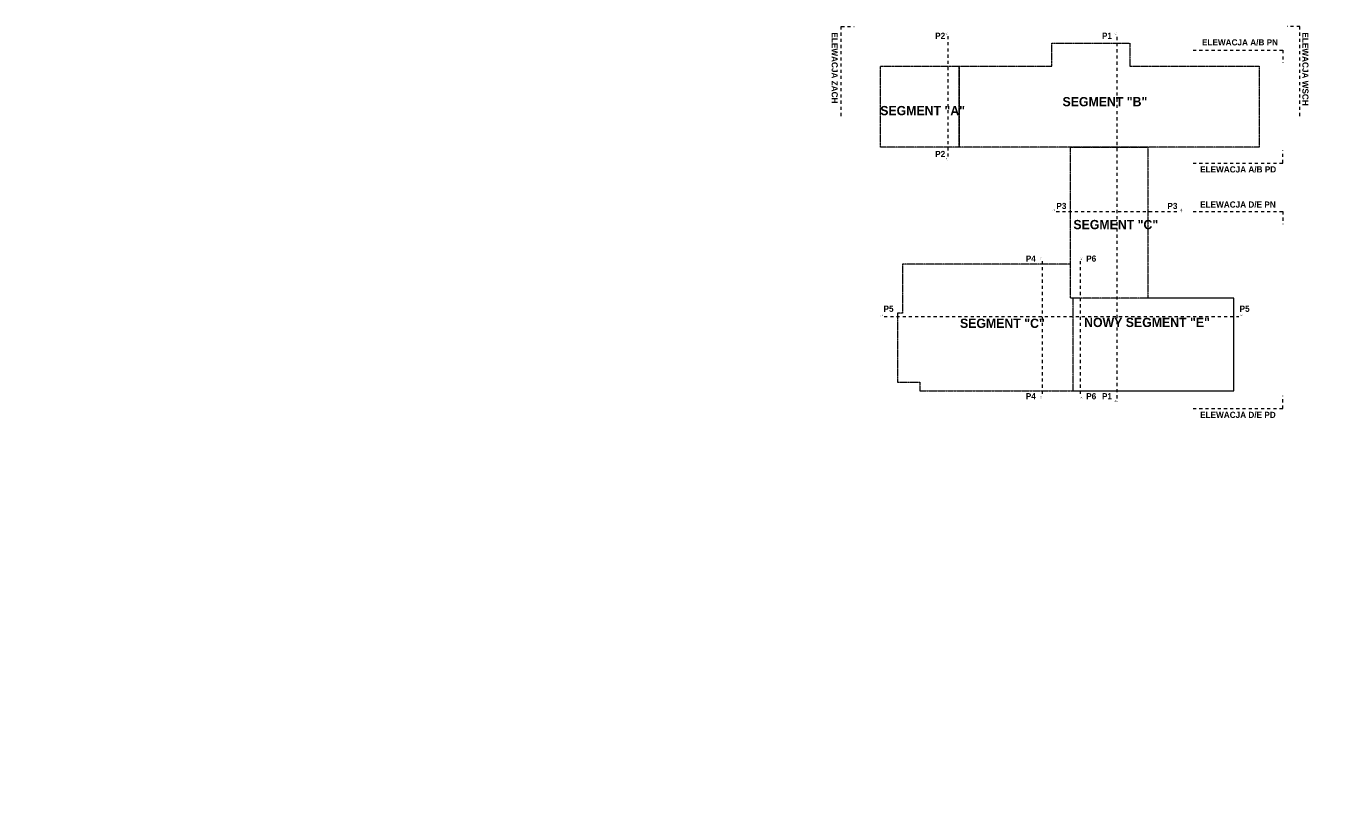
# Model space of a CAD drawing. Header units: millimetres. Extents: x 23192 to 177760, y -399809 to -79279.
# Tile 69 of 256: x 23192 to 44543, y -195415 to -182708. Entities that reach past the tile are written whole.
import ezdxf

# ---------------------------------------------------------------- set-up
doc = ezdxf.new("R2010")
doc.units = ezdxf.units.MM
doc.linetypes.add('2_3', pattern=[1, 0.5, -0.5])
doc.linetypes.add('CARKOVANA', pattern=[7.5, 5, -2.5])
doc.layers.get('0').update_dxf_attribs({"lineweight": 0})
for name, color, linetype, lineweight in [('!! 0_ Opis', 8, 'Continuous', 13), ('!! 0_Opis_okna', 8, 'Continuous', 15), ('Dimension (ISO)', 7, 'Continuous', 25)]:
    doc.layers.add(name, color=color, linetype=linetype, lineweight=lineweight)
doc.layers.add('!! 1_Wyburzenia', color=252, linetype='CARKOVANA', lineweight=13, true_color=0x696969)
doc.styles.add('Note Text (ISO)', font='tahoma.ttf')
doc.styles.add('STYLE10', font='arialbd.ttf')
doc.styles.add('STYLE7', font='ARIALNB.TTF')
doc.dimstyles.new('Default (ISO)', dxfattribs={"dimscale": 5, "dimtxt": 5, "dimasz": 5, "dimexe": 3.175, "dimexo": 0, "dimgap": 0.762, "dimtad": 1, "dimdec": 0, "dimrnd": 1e-08, "dimzin": 0, "dimtxsty": 'Note Text (ISO)', "dimcen": 0.09, "dimdle": 10, "dimclrd": 256, "dimclre": 256, "dimclrt": 256, "dimazin": 0, "dimtfac": 0.70104, "dimtmove": 0, "dimatfit": 3, "dimfxl": 1, "dimtolj": 1, "dimtzin": 0, "dimlwd": -1, "dimlwe": -1, "dimarcsym": 0})

# ---------------------------------------------------------------- blocks, each defined once
blk = doc.blocks.new('*D1405')
at = {"layer": 'DEFPOINTS', "color": 0, "transparency": 16777216}
for p in [(-690, 120), (510, 120), (510, 19)]:
    blk.add_point(p, dxfattribs=at)
at = {"layer": 'Dimension (ISO)', "transparency": 16777216}
for p, q in [((-690, 120), (-690, 3)), ((-665, 19), (485, 19)), ((510, 120), (510, 3))]:
    blk.add_line(p, q, dxfattribs=at)
for points in [[(-665, 23), (-665, 15), (-690, 19)], [(485, 23), (485, 15), (510, 19)]]:
    blk.add_solid(points, dxfattribs=at)
at = {"layer": 'Dimension (ISO)', "lineweight": 9, "transparency": 16777216, "insert": (-161, 49), "char_height": 25, "attachment_point": 1, "style": 'Note Text (ISO)'}
blk.add_mtext('\\A1;1200', dxfattribs=at)
blk = doc.blocks.new('A$C11ef928a')
at = {"layer": 'Dimension (ISO)', "lineweight": 9}
dim = blk.add_linear_dim(base=(510.2, 18.8), p1=(-689.8, 120.2), p2=(510.2, 120.2), angle=180, dimstyle='Default (ISO)', override={"dimdec": 0, "dimlfac": 1, "dimtp": 0, "dimtm": 0, "dimtdec": 2, "dimtofl": 0, "dimatfit": 1}, dxfattribs=at)
dim.commit()
dim.dimension.update_dxf_attribs({"geometry": '*D1405', "text_midpoint": (-125.7, 18.8), "dimtype": 128})

msp = doc.modelspace()

# ---------------------------------------------------------------- linework, layer by layer
at = {"layer": '!! 0_ Opis', "color": 2, "const_width": 1.44}
for points in [[(38109.13668, -182868.51738), (38109.13668, -182807.69178), (38067.07204, -182818.96297), (38124.34308, -182818.96297)], [(38109.13668, -182868.51738), (38109.13668, -182807.69178), (38067.07204, -182818.96297), (38124.34308, -182818.96297)], [(40844.17349, -182868.51738), (40844.17349, -182807.69178), (40802.10886, -182818.96297), (40859.37989, -182818.96297)], [(38109.13668, -184814.2596), (38109.13668, -184875.0852), (38067.07204, -184863.81402), (38124.34308, -184863.81402)], [(39860.65219, -185702.43169), (39799.82659, -185702.43169), (39811.09777, -185660.36705), (39811.09777, -185717.63809)], [(39860.65219, -185702.43169), (39799.82659, -185702.43169), (39811.09777, -185660.36705), (39811.09777, -185717.63809)], [(41842.70657, -185702.43169), (41903.53217, -185702.43169), (41892.26099, -185660.36705), (41892.26099, -185717.63809)], [(41842.70657, -185702.43169), (41903.53217, -185702.43169), (41892.26099, -185660.36705), (41892.26099, -185717.63809)], [(39634.13668, -186505.69463), (39634.13668, -186444.86903), (39592.07204, -186456.14022), (39649.34308, -186456.14022)], [(40245.85729, -186505.69463), (40245.85729, -186444.86903), (40287.92193, -186456.14022), (40230.65089, -186456.14022)], [(37075.02304, -187405.01362), (37014.19744, -187405.01362), (37025.46863, -187362.94898), (37025.46863, -187420.22002)], [(37075.02304, -187405.01362), (37014.19744, -187405.01362), (37025.46863, -187362.94898), (37025.46863, -187420.22002)], [(42816.82904, -187405.01362), (42877.65464, -187405.01362), (42866.38346, -187362.94898), (42866.38346, -187420.22002)], [(42816.82904, -187405.01362), (42877.65464, -187405.01362), (42866.38346, -187362.94898), (42866.38346, -187420.22002)], [(39634.13668, -188672.51737), (39634.13668, -188733.34297), (39592.07204, -188722.07178), (39649.34308, -188722.07178)], [(39634.13668, -188672.51737), (39634.13668, -188733.34297), (39592.07204, -188722.07178), (39649.34308, -188722.07178)], [(40245.85729, -188672.51737), (40245.85729, -188733.34297), (40287.92193, -188722.07178), (40230.65089, -188722.07178)], [(40245.85729, -188672.51737), (40245.85729, -188733.34297), (40287.92193, -188722.07178), (40230.65089, -188722.07178)], [(40844.17349, -188728.52157), (40844.17349, -188789.34717), (40802.10886, -188778.07599), (40859.37989, -188778.07599)], [(40844.17349, -188728.52157), (40844.17349, -188789.34717), (40802.10886, -188778.07599), (40859.37989, -188778.07599)]]:
    msp.add_lwpolyline(points, dxfattribs=at)
at = {"layer": '!! 0_Opis_okna', "const_width": 1.44}
msp.add_lwpolyline([(38109.13668, -184814.2596), (38109.13668, -184875.0852), (38067.07204, -184863.81402), (38124.34308, -184863.81402)], dxfattribs=at)
at = {"layer": '!! 1_Wyburzenia'}
msp.add_lwpolyline([(38290.50696, -184662.53854), (38290.50696, -183350.53854), (39790.50696, -183350.53854), (39790.50696, -182977.53854), (41048.50696, -182977.53854), (41048.50696, -183350.53854), (43142.50696, -183350.53854), (43142.50696, -184662.53854), (41342.50696, -184662.53854), (40091.50696, -184664.53854), (38290.50696, -184662.53854)], dxfattribs=at)
for points in [[(38290.50696, -184662.53854), (37016.50696, -184662.53854), (37016.50696, -183350.53854), (38290.50696, -183350.53854)], [(40091.50696, -184664.53854), (41342.50696, -184664.53854), (41342.50696, -187108.53854), (40091.50696, -187108.53854)], [(40091.50696, -186554.53854), (37369.50696, -186554.53854), (37369.50696, -187351.53854), (37292.50696, -187351.53854), (37292.50696, -188464.53854), (37652.50696, -188464.53854), (37652.50696, -188607.53854), (40135.50696, -188607.53854), (40135.50696, -187108.53854), (40091.50696, -187108.53854)]]:
    msp.add_lwpolyline(points, close=True, dxfattribs=at)
at = {"linetype": '2_3', "ltscale": 100}
for points in [[(36381.39344, -184158.77721), (36381.39344, -182707.92325), (36586.88592, -182707.92325)], [(43801.62048, -184158.77721), (43801.62048, -182707.92325), (43596.128, -182707.92325)], [(38109.13668, -184814.2596), (38109.13668, -182868.51738)], [(40844.17349, -188728.52157), (40844.17349, -182868.51738)], [(42074.42596, -183093.61965), (43525.27993, -183093.61965), (43525.27993, -183299.11212)], [(42074.42596, -184919.45743), (43525.27993, -184919.45743), (43525.27993, -184713.96496)], [(39860.65219, -185702.43169), (41842.70657, -185702.43169)], [(42074.42596, -185702.43169), (43525.27993, -185702.43169), (43525.27993, -185907.92416)], [(39634.13668, -186505.69463), (39634.13668, -188672.51737)], [(40245.85729, -186505.69463), (40245.85729, -188672.51737)], [(37075.02304, -187405.01362), (42816.82904, -187405.01362)], [(42074.42596, -188892.06542), (43525.27993, -188892.06542), (43525.27993, -188686.57295)]]:
    msp.add_lwpolyline(points, dxfattribs=at)
msp.add_lwpolyline([(40135.50696, -188607.53854), (42732.49978, -188607.53854), (42732.49978, -187108.53847), (41342.50696, -187108.53854)])

# ---------------------------------------------------------------- block references
at = {"xscale": -0.1, "yscale": 0.1, "zscale": 0.1, "rotation": 90}
msp.add_blockref('A$C11ef928a', (82225.12684, -195364.3052), dxfattribs=at)

# ---------------------------------------------------------------- texts
at = {"layer": '!! 0_ Opis', "style": 'STYLE10', "width": 0.95}
for s, p in [('ELEWACJA ZACH', (36224.21692, -182805.17815)), ('ELEWACJA WSCH', (43842.24821, -182805.17815))]:
    msp.add_text(s, height=100, rotation=270, dxfattribs=at).set_placement(p)
for s, height, p in [('P2', 100, (37900.17383, -182910.30687)), ('P1', 100, (40599.67175, -182910.30687)), ('ELEWACJA A/B PN', 100, (42218.16307, -183016.24759)), ('SEGMENT "A"', 150, (37011.15037, -184145.60076)), ('SEGMENT "B"', 150, (39961.86305, -184000.85713)), ('P2', 100, (37900.17383, -184822.43152)), ('ELEWACJA A/B PD', 100, (42188.24812, -185071.98854)), ('ELEWACJA D/E PN', 100, (42188.24812, -185640.89467)), ('P3', 100, (39861.86917, -185664.13835)), ('P3', 100, (41658.9615, -185664.13835)), ('SEGMENT "C"', 150, (40137.48713, -185989.99868)), ('P4', 100, (39366.68837, -186515.82124)), ('P6', 100, (40344.3663, -186515.82124)), ('P5', 100, (37064.29054, -187327.45185)), ('P5', 100, (42826.90339, -187327.45185)), ('SEGMENT "C"', 150, (38302.33213, -187587.68363)), ('P4', 100, (39366.68837, -188743.19609)), ('P6', 100, (40344.3663, -188743.19609)), ('P1', 100, (40599.67175, -188743.19609)), ('ELEWACJA D/E PD', 100, (42188.24812, -189044.59653))]:
    msp.add_text(s, height=height, dxfattribs=at).set_placement(p)
at = {"layer": '!! 0_ Opis', "color": 9, "style": 'STYLE7', "text_generation_flag": 6, "width": 0.95}
for s, rotation, p in [('2', 270.000000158, (38099.7528, -182842.86176)), ('1', 270.000000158, (40834.78962, -182842.86176)), ('2', 270.000000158, (38099.7528, -184853.24034)), ('3', 180.000000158, (39821.67144, -185693.04781)), ('3', 180.000000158, (41868.36219, -185693.04781)), ('4', 270.000000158, (39624.7528, -186480.03902)), ('4', 89.999999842, (40255.24116, -186465.63738)), ('5', 180.000000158, (37036.0423, -187395.62975)), ('5', 180.000000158, (42842.48466, -187395.62975)), ('4', 270.000000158, (39624.7528, -188717.36789)), ('4', 89.999999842, (40255.24116, -188702.96625)), ('1', 270.000000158, (40834.78962, -188767.50232))]:
    msp.add_text(s, height=24, rotation=rotation, dxfattribs=at).set_placement(p)
at = {"layer": '!! 0_ Opis', "color": 20, "true_color": 0xef2525, "style": 'STYLE10', "width": 0.95}
msp.add_text('NOWY SEGMENT "E"', height=150, dxfattribs=at).set_placement((40310.84535, -187573.50628))

doc.saveas('drawing.dxf')
